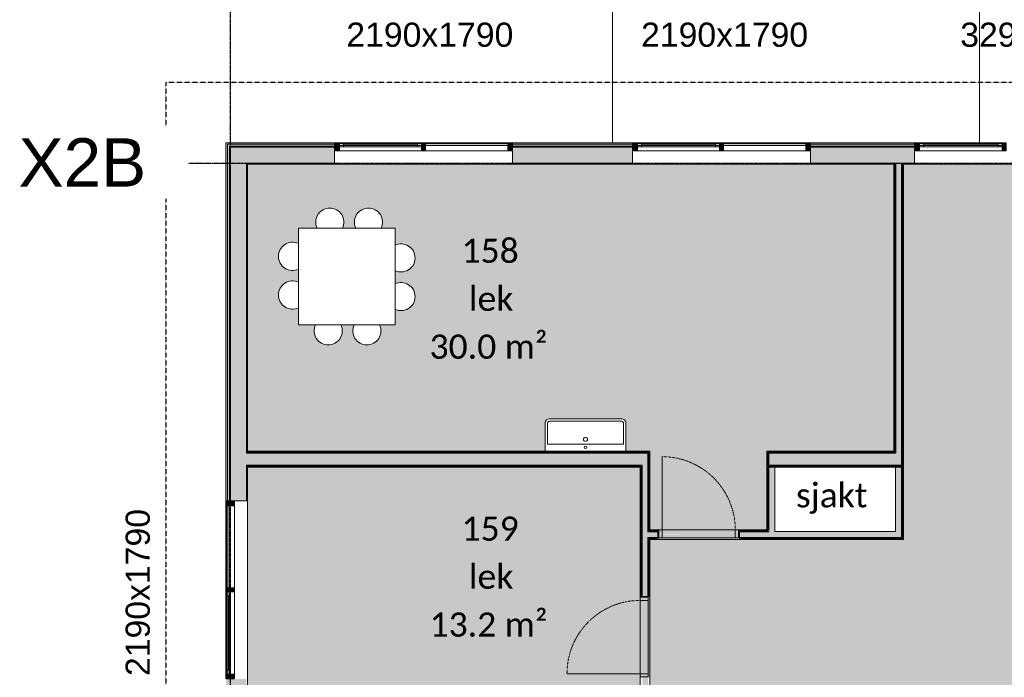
# Model space of a CAD drawing. Header units: millimetres. Extents: x -66110 to 16285, y -16697 to 38719.
# Tile 5 of 55: x -59965 to -47740, y 765 to 8931. Entities that reach past the tile are written whole.
import ezdxf

# ---------------------------------------------------------------- set-up
doc = ezdxf.new("R2010")
doc.units = ezdxf.units.MM
for name, pattern in [('Dash 1mm', [2, 1, -1]), ('Grid Line', [5, 2, -1, 1, -1]), ('Overhead', [3.96875, 2.38125, -1.5875])]:
    doc.linetypes.add(name, pattern=pattern)
for name, color, linetype, lineweight in [('Curtain Panels', 7, 'Continuous', 9), ('Curtain Wall Mullions', 7, 'Continuous', 18), ('Doors', 7, 'Dash 1mm', 9), ('IfcAnnotation', 7, 'Continuous', 9), ('IfcCurtainWall', 7, 'Continuous', 9), ('IfcDoor', 7, 'Continuous', 9), ('IfcGrid', 7, 'Continuous', 9), ('IfcSlab', 7, 'Continuous', 9), ('IfcWall', 7, 'Continuous', 9), ('IfcWindow', 7, 'Continuous', 9), ('Not Exported', 7, 'Continuous', 9), ('Windows', 7, 'Continuous', 9)]:
    doc.layers.add(name, color=color, linetype=linetype, lineweight=lineweight)
doc.layers.add('IfcFlowTerminal', color=9, linetype='Continuous', lineweight=9, true_color=0x808080)
doc.layers.add('IfcFurniture', color=9, linetype='Continuous', lineweight=9, true_color=0x808080)
doc.styles.add('Arial_1', font='arial.ttf', dxfattribs={"height": 600})
doc.styles.add('Calibri', font='calibri.ttf', dxfattribs={"height": 300})
doc.styles.add('Swis721 Lt BT', font='swissl.ttf', dxfattribs={"height": 300})
pattern_1 = [(0, (0, 0), (812.8, 203.2), [67.056, -542.544, 67.056, -542.544, -3251.2]), (0, (0, 0), (812.8, 203.2), [-1219.2, 67.056, -1152.144, 67.056, -542.544, -1422.4]), (0, (0, 0), (812.8, 203.2), [-3048, 67.056, -339.344, 67.056, -948.944]), (120, (304.8, 101.6), (-582.37636, 602.30545), [67.056, -542.544, 67.056, -542.544, -3251.2]), (120, (304.8, 101.6), (-582.37636, 602.30545), [-1219.2, 67.056, -1152.144, 67.056, -542.544, -1422.4]), (120, (304.8, 101.6), (-582.37636, 602.30545), [-3048, 67.056, -339.344, 67.056, -948.944]), (240, (406.4, 508), (-230.42364, -805.50545), [67.056, -542.544, 67.056, -542.544, -3251.2]), (240, (406.4, 508), (-230.42364, -805.50545), [-1219.2, 67.056, -1152.144, 67.056, -542.544, -1422.4]), (240, (406.4, 508), (-230.42364, -805.50545), [-3048, 67.056, -339.344, 67.056, -948.944])]

# ---------------------------------------------------------------- blocks, each defined once
blk = doc.blocks.new('ARK_2119_70_0_rvt-1-plan 01 ny 200')
at = {"layer": 'IfcSlab'}
for p, q in [((-48046, 10210), (-48046, 7404)), ((-48046, 9874), (-48046, 7404)), ((-52604, 7404), (-52604, 9078))]:
    blk.add_line(p, q, dxfattribs=at)
blk = doc.blocks.new('Dør Enkel_Glassfelt - D10x21__Glassfelt-1960048-plan 01 ny 200')
at = {"layer": 'Doors', "linetype": 'Continuous'}
for p, q in [((-455, 40), (-495, 40)), ((-495, 40), (-495, -60)), ((-455, -60), (-455, 40)), ((455, -60), (455, 40)), ((495, 40), (455, 40)), ((495, -60), (495, 40)), ((-495, -60), (-455, -60)), ((455, -60), (495, -60))]:
    blk.add_line(p, q, dxfattribs=at)
at = {"layer": 'Doors', "color": 150, "linetype": 'Continuous', "true_color": 0x0080ff}
blk.add_line((455, -60), (455, -970), dxfattribs=at)
at = {"layer": 'Doors'}
blk.add_arc((455, -60), 910, 180, 270, dxfattribs=at)
at = {"layer": 'IfcDoor'}
for p, q in [((-455, 40), (455, 40)), ((-455, -60), (455, -60))]:
    blk.add_line(p, q, dxfattribs=at)
blk = doc.blocks.new('_furniture_boks instance - _furniture_boks instance-1821464-plan 01 ny 200')
at = {"layer": 'IfcFurniture'}
for p, q in [((600, 600), (-600, 600)), ((-600, 600), (-600, -600)), ((600, -600), (600, 600)), ((-600, -600), (600, -600))]:
    blk.add_line(p, q, dxfattribs=at)
blk = doc.blocks.new('stol126 - stol-1978298-plan 01 ny 200')
at = {"layer": 'IfcFurniture'}
for start, end in [(0, 115.2371), (244.7629, 0)]:
    blk.add_arc((6599, 56178), 175, start, end, dxfattribs=at)
blk = doc.blocks.new('stol127 - stol-1978307-plan 01 ny 200')
at = {"layer": 'IfcFurniture'}
for start, end in [(0, 115.2371), (244.7629, 0)]:
    blk.add_arc((6599, 56098), 175, start, end, dxfattribs=at)
blk = doc.blocks.new('stol128 - stol-1978316-plan 01 ny 200')
at = {"layer": 'IfcFurniture'}
for start, end in [(90, 205.2371), (334.7629, 90)]:
    blk.add_arc((6055, 56761), 175, start, end, dxfattribs=at)
blk = doc.blocks.new('stol129 - stol-1978325-plan 01 ny 200')
at = {"layer": 'IfcFurniture'}
for start, end in [(90, 205.2371), (334.7629, 90)]:
    blk.add_arc((5975, 56761), 175, start, end, dxfattribs=at)
blk = doc.blocks.new('stol130 - stol-1978334-plan 01 ny 200')
at = {"layer": 'IfcFurniture'}
for start, end in [(154.7629, 270), (270, 25.2371)]:
    blk.add_arc((5430, 55049), 175, start, end, dxfattribs=at)
blk = doc.blocks.new('stol131 - stol-1978343-plan 01 ny 200')
at = {"layer": 'IfcFurniture'}
for start, end in [(154.7629, 270), (270, 25.2371)]:
    blk.add_arc((5510, 55049), 175, start, end, dxfattribs=at)
blk = doc.blocks.new('stol132 - stol-1978352-plan 01 ny 200')
at = {"layer": 'IfcFurniture'}
for start, end in [(64.7629, 180), (180, 295.2371)]:
    blk.add_arc((4886, 55592), 175, start, end, dxfattribs=at)
blk = doc.blocks.new('stol133 - stol-1978361-plan 01 ny 200')
at = {"layer": 'IfcFurniture'}
for start, end in [(64.7629, 180), (180, 295.2371)]:
    blk.add_arc((4886, 55672), 175, start, end, dxfattribs=at)
blk = doc.blocks.new('System Panel - Gf100-1986313-plan 01 ny 200')
at = {"layer": 'IfcCurtainWall', "true_color": 0x80ffff}
blk.add_hatch(color=131, dxfattribs=at).paths.add_polyline_path([(-515, 13), (515, 13), (515, 38), (-515, 38)])
at = {"layer": 'Curtain Panels'}
for p, q in [((515, 38), (-515, 38)), ((-515, 38), (-515, 13)), ((-515, 13), (515, 13)), ((515, 13), (515, 38))]:
    blk.add_line(p, q, dxfattribs=at)
blk = doc.blocks.new('Rectangular Mullion - 50x100 høyre-1986309-plan 01 ny 200')
at = {"layer": 'IfcCurtainWall'}
for p, q in [((-48795, 7404), (-47765, 7404)), ((-47765, 7304), (-48795, 7304))]:
    blk.add_line(p, q, dxfattribs=at)
blk = doc.blocks.new('Rectangular Mullion - 50x100-1874770-plan 01 ny 200')
at = {"layer": 'IfcCurtainWall', "true_color": 0xa62f11}
blk.add_hatch(color=24, dxfattribs=at).paths.add_polyline_path([(25, -50), (-25, -50), (-25, 50), (25, 50)])
at = {"layer": 'Curtain Wall Mullions'}
for p, q in [((-25, 50), (25, 50)), ((-25, -50), (-25, 50)), ((25, 50), (25, -50)), ((25, -50), (-25, -50))]:
    blk.add_line(p, q, dxfattribs=at)
blk = doc.blocks.new('Curtain Wall-Awning - Curtain Wall-Awning-2076308-plan 01 ny 200')
at = {"layer": 'IfcWindow'}
for p, q in [((515, 50), (-515, 50)), ((-515, 0), (515, 0))]:
    blk.add_line(p, q, dxfattribs=at)
at = {"layer": 'Windows'}
for p, q in [((-515, 50), (-515, 0)), ((-515, 50), (-465, 50)), ((-515, 0), (-515, 50)), ((-465, 0), (-515, 0)), ((-465, 50), (-465, 0)), ((-465, 25), (465, 25)), ((515, 50), (465, 50)), ((465, 50), (465, 0)), ((465, 0), (515, 0)), ((515, 0), (515, 50)), ((515, 0), (515, 50))]:
    blk.add_line(p, q, dxfattribs=at)
blk = doc.blocks.new('Rectangular Mullion - 50x100 høyre-1874780-plan 01 ny 200')
at = {"layer": 'IfcCurtainWall', "true_color": 0xa62f11}
h = blk.add_hatch(color=24, dxfattribs=at)
h.paths.add_polyline_path([(0, 50), (-1, 50), (0, -50)])
h.paths.add_polyline_path([(-60, 50), (-60, -50), (-10, -50), (-10, 50)])
at = {"layer": 'Curtain Wall Mullions'}
for p, q in [((-10, 50), (-60, 50)), ((-60, 50), (-60, -50)), ((-10, -50), (-10, 50)), ((0, 50), (-1, 50)), ((-1, 50), (-1, -50)), ((0, -50), (0, 50)), ((-60, -50), (-10, -50)), ((-1, -50), (0, -50))]:
    blk.add_line(p, q, dxfattribs=at)
blk = doc.blocks.new('Servant - renne 1000-2001925-plan 01 ny 200')
at = {"layer": 'IfcFlowTerminal'}
for p, q in [((-500, -20), (-500, -370)), ((-470, -370), (-470, -105)), ((-470, -105), (470, -105)), ((470, -105), (470, -370)), ((500, -370), (500, -20)), ((450, -390), (-450, -390)), ((-450, -420), (450, -420))]:
    blk.add_line(p, q, dxfattribs=at)
for centre, radius in [((0, -65), 15), ((0, -165), 25)]:
    blk.add_circle(centre, radius, dxfattribs=at)
for centre, radius, start, end in [((-450, -370), 50, 180, 270), ((-450, -370), 20, 180, 270), ((450, -370), 50, 270, 360), ((450, -370), 20, 270, 360)]:
    blk.add_arc(centre, radius, start, end, dxfattribs=at)
blk = doc.blocks.new('System Panel - Gf100-2025266-plan 01 ny 200')
at = {"layer": 'IfcCurtainWall', "true_color": 0x80ffff}
blk.add_hatch(color=131, dxfattribs=at).paths.add_polyline_path([(-510, 38), (-510, 13), (510, 13), (510, 38), (-336, 38)])
at = {"layer": 'Curtain Panels'}
for p, q in [((510, 38), (-510, 38)), ((-510, 38), (-510, 13)), ((-510, 13), (510, 13)), ((510, 13), (510, 38))]:
    blk.add_line(p, q, dxfattribs=at)
blk = doc.blocks.new('Rectangular Mullion - 50x100 høyre-2025262-plan 01 ny 200')
at = {"layer": 'IfcCurtainWall'}
for p, q in [((-57400, 805), (-57400, 1825)), ((-57300, 1825), (-57300, 805))]:
    blk.add_line(p, q, dxfattribs=at)
blk = doc.blocks.new('Rectangular Mullion - 50x100 venstre-1952699-plan 01 ny 200')
at = {"layer": 'IfcCurtainWall', "true_color": 0xa62f11}
blk.add_hatch(color=24, dxfattribs=at).paths.add_polyline_path([(-60, 50), (-10, 50), (-10, -50), (-60, -50)])
at = {"layer": 'Curtain Wall Mullions'}
for p, q in [((-60, -50), (-60, 50)), ((-60, 50), (-10, 50)), ((-10, 50), (-10, -50)), ((-1, 50), (0, 50)), ((-1, -50), (-1, 50)), ((0, 50), (0, -50)), ((-10, -50), (-60, -50)), ((0, -50), (-1, -50))]:
    blk.add_line(p, q, dxfattribs=at)
blk = doc.blocks.new('Rectangular Mullion - 50x100 høyre-2025264-plan 01 ny 200')
at = {"layer": 'IfcCurtainWall'}
for p, q in [((-57400, 2945), (-57400, 2954)), ((-57300, 2954), (-57300, 2945)), ((-57400, 1875), (-57400, 2895)), ((-57300, 2895), (-57300, 1875))]:
    blk.add_line(p, q, dxfattribs=at)
blk = doc.blocks.new('Curtain Wall-Awning - Curtain Wall-Awning-2075037-plan 01 ny 200')
at = {"layer": 'IfcWindow'}
for p, q in [((510, 50), (-510, 50)), ((-510, 0), (510, 0))]:
    blk.add_line(p, q, dxfattribs=at)
at = {"layer": 'Windows'}
for p, q in [((-510, 50), (-510, 0)), ((-510, 50), (-460, 50)), ((-510, 0), (-510, 50)), ((-460, 0), (-510, 0)), ((-460, 50), (-460, 0)), ((-460, 24.6), (460, 24.6)), ((510, 50), (460, 50)), ((460, 50), (460, 0)), ((460, 0), (510, 0)), ((510, 0), (510, 50)), ((510, 0), (510, 50))]:
    blk.add_line(p, q, dxfattribs=at)
blk = doc.blocks.new('Rectangular Mullion - 50x100 høyre-V82-plan 01 ny 200')
at = {"layer": 'IfcCurtainWall', "true_color": 0xa62f11}
blk.add_hatch(color=24, dxfattribs=at).paths.add_polyline_path([(-10, -50), (-10, 50), (-60, 50), (-60, -50)])
at = {"layer": 'Curtain Wall Mullions'}
for p, q in [((-10, 50), (-60, 50)), ((-60, 50), (-60, -50)), ((-10, -50), (-10, 50)), ((0, 50), (-1, 50)), ((-1, 50), (-1, -50)), ((0, -50), (0, 50)), ((-60, -50), (-10, -50)), ((-1, -50), (0, -50))]:
    blk.add_line(p, q, dxfattribs=at)
blk = doc.blocks.new('System Panel - Gf100-2025268-plan 01 ny 200')
at = {"layer": 'IfcCurtainWall', "true_color": 0x80ffff}
blk.add_hatch(color=131, dxfattribs=at).paths.add_polyline_path([(-510, 38), (-510, 13), (510, 13), (510, 38), (309, 38)])
at = {"layer": 'Curtain Panels'}
for p, q in [((510, 38), (-510, 38)), ((-510, 38), (-510, 13)), ((-510, 13), (510, 13)), ((510, 13), (510, 38))]:
    blk.add_line(p, q, dxfattribs=at)
blk = doc.blocks.new('Rectangular Mullion - 50x100 venstre-V87-plan 01 ny 200')
at = {"layer": 'IfcCurtainWall', "true_color": 0xa62f11}
h = blk.add_hatch(color=24, dxfattribs=at)
h.paths.add_polyline_path([(-1, 50), (0, 50), (-1, -50)])
h.paths.add_polyline_path([(-60, 50), (-10, 50), (-10, -50), (-60, -50)])
at = {"layer": 'Curtain Wall Mullions'}
for p, q in [((-60, -50), (-60, 50)), ((-60, 50), (-10, 50)), ((-10, 50), (-10, -50)), ((-1, 50), (0, 50)), ((-1, -50), (-1, 50)), ((0, 50), (0, -50)), ((-10, -50), (-60, -50)), ((0, -50), (-1, -50))]:
    blk.add_line(p, q, dxfattribs=at)

msp = doc.modelspace()

# ---------------------------------------------------------------- hatches: boundary and pattern name
at = {"layer": 'IfcWall', "lineweight": 5, "true_color": 0xa62f11}
h = msp.add_hatch(color=24, dxfattribs=at)
h.paths.add_polyline_path([(-57385, -6554), (-57385, -5055), (-57404, -5055), (-57404, -6554)])
h.paths.add_polyline_path([(-57404, -745), (-57385, -745), (-57385, 745), (-57404, 745), (-57404, -737)])
h.paths.add_polyline_path([(-57385, 2955), (-57385, 7404), (-57404, 7404), (-57404, 2955)])
at = {"layer": 'IfcWall', "true_color": 0xa62f11}
h = msp.add_hatch(color=24, dxfattribs=at)
h.paths.add_polyline_path([(-43000, 7150), (-43000, 7404), (-44245, 7404), (-44245, 7385), (-43019, 7385), (-43019, 7150)])
h.paths.add_polyline_path([(-56055, 7385), (-56055, 7404), (-57385, 7404), (-57385, 7385), (-57098, 7385)])
h.paths.add_polyline_path([(-50145, 7385), (-48855, 7385), (-48855, 7404), (-50145, 7404)])
h.paths.add_polyline_path([(-45255, 7385), (-45255, 7404), (-45545, 7404), (-45545, 7385), (-45511, 7385)])
h.paths.add_polyline_path([(-52355, 7385), (-52355, 7404), (-53845, 7404), (-53845, 7385), (-53236, 7385)])
at = {"layer": 'IfcWall', "lineweight": 5, "true_color": 0xf0f0f0}
h = msp.add_hatch(color=7, dxfattribs=at)
h.paths.add_polyline_path([(-57385, -6535), (-57362, -6535), (-57362, -5055), (-57385, -5055), (-57385, -6512)])
h.paths.add_polyline_path([(-57385, -745), (-57362, -745), (-57362, 745), (-57385, 745), (-57385, -737)])
h.paths.add_polyline_path([(-57362, 2955), (-57362, 7385), (-57385, 7385), (-57385, 2955)])
h = msp.add_hatch(color=7, dxfattribs=at)
h.paths.add_polyline_path([(-57098, 7362), (-56055, 7362), (-56055, 7385), (-57362, 7385), (-57362, 7362), (-57138, 7362)])
h.paths.add_polyline_path([(-50145, 7362), (-48855, 7362), (-48855, 7385), (-50145, 7385)])
h.paths.add_polyline_path([(-53845, 7362), (-52355, 7362), (-52355, 7385), (-53845, 7385)])
h.paths.add_polyline_path([(-45255, 7362), (-45255, 7385), (-45545, 7385), (-45545, 7362), (-45511, 7362)])
h.paths.add_polyline_path([(-44245, 7362), (-43019, 7362), (-43019, 7385), (-44245, 7385)])
at = {"layer": 'IfcWall', "lineweight": 5, "true_color": 0x787878}
h = msp.add_hatch(color=8, dxfattribs=at)
h.paths.add_polyline_path([(-57350, -6512), (-57350, -5055), (-57362, -5055), (-57362, -6512)])
h.paths.add_polyline_path([(-57350, -745), (-57350, 745), (-57362, 745), (-57362, -745)])
h.paths.add_polyline_path([(-57350, 2955), (-57350, 7362), (-57362, 7362), (-57362, 2955)])
h = msp.add_hatch(color=8, dxfattribs=at)
h.paths.add_polyline_path([(-57150, 7350), (-56055, 7350), (-56055, 7362), (-57350, 7362), (-57350, 7350)])
h.paths.add_polyline_path([(-53236, 7350), (-52355, 7350), (-52355, 7362), (-53845, 7362), (-53845, 7350)])
h.paths.add_polyline_path([(-50145, 7350), (-48855, 7350), (-48855, 7362), (-50145, 7362)])
h.paths.add_polyline_path([(-45511, 7350), (-45255, 7350), (-45255, 7362), (-45545, 7362), (-45545, 7350)])
h.paths.add_polyline_path([(-44224, 7350), (-43019, 7350), (-43019, 7362), (-44245, 7362), (-44245, 7350)])
at = {"layer": 'IfcWall', "lineweight": 5, "true_color": 0xffffcd}
h = msp.add_hatch(color=7, dxfattribs=at)
h.paths.add_polyline_path([(-57150, -6500), (-57150, -5055), (-57350, -5055), (-57350, -6500)])
h.paths.add_polyline_path([(-57150, -745), (-57150, 745), (-57350, 745), (-57350, -745)])
h.paths.add_polyline_path([(-57150, 2955), (-57150, 7350), (-57350, 7350), (-57350, 2955)])
h = msp.add_hatch(color=7, dxfattribs=at)
h.paths.add_polyline_path([(-56055, 7150), (-56055, 7350), (-57150, 7350), (-57150, 7150), (-57098, 7150)])
h.paths.add_polyline_path([(-52355, 7150), (-52355, 7350), (-53845, 7350), (-53845, 7150), (-53236, 7150)])
h.paths.add_polyline_path([(-50145, 7150), (-48855, 7150), (-48855, 7350), (-50145, 7350)])
h.paths.add_polyline_path([(-44224, 7150), (-43019, 7150), (-43019, 7350), (-44245, 7350), (-44245, 7150)])
h.paths.add_polyline_path([(-45255, 7150), (-45255, 7350), (-45545, 7350), (-45545, 7150), (-45511, 7150)])
at = {"layer": 'IfcWall', "true_color": 0x787878}
h = msp.add_hatch(dxfattribs=at)
h.set_pattern_fill('FP_1', color=8, style=0, pattern_type=2)
h.set_pattern_definition(pattern_1)
h.paths.add_polyline_path([(-57138, -6300), (-57138, -5055), (-57150, -5055), (-57150, -6300)])
h.paths.add_polyline_path([(-57150, -745), (-57138, -745), (-57138, 540), (-57150, 540), (-57150, -737)])
h.paths.add_polyline_path([(-57150, 660), (-57138, 660), (-57138, 745), (-57150, 745)])
h.paths.add_polyline_path([(-57150, 2955), (-57138, 2955), (-57138, 3375), (-57150, 3375)])
h.paths.add_polyline_path([(-57150, 3575), (-57138, 3575), (-57138, 7150), (-57150, 7150), (-57150, 4410)])
h = msp.add_hatch(dxfattribs=at)
h.set_pattern_fill('FP_1', color=8, style=0, pattern_type=2)
h.set_pattern_definition(pattern_1)
h.paths.add_polyline_path([(-52355, 7137), (-52355, 7150), (-53845, 7150), (-53845, 7137), (-53236, 7137)])
h.paths.add_polyline_path([(-49110, 7137), (-49110, 7150), (-50145, 7150), (-50145, 7137), (-49374, 7137)])
h.paths.add_polyline_path([(-48990, 7137), (-48855, 7137), (-48855, 7150), (-48990, 7150)])
h.paths.add_polyline_path([(-45545, 7137), (-45255, 7137), (-45255, 7150), (-45545, 7150)])
h.paths.add_polyline_path([(-43000, 7137), (-43000, 7150), (-44245, 7150), (-44245, 7137), (-43019, 7137)])
h.paths.add_polyline_path([(-56055, 7137), (-56055, 7150), (-57138, 7150), (-57138, 7137), (-57098, 7137)])
h = msp.add_hatch(dxfattribs=at)
h.set_pattern_fill('FP_1', color=8, style=0, pattern_type=2)
h.set_pattern_definition(pattern_1)
h.paths.add_polyline_path([(-49110, 3575), (-49098, 3575), (-49098, 7150), (-49110, 7150), (-49110, 4410)])
h = msp.add_hatch(dxfattribs=at)
h.set_pattern_fill('FP_1', color=8, style=0, pattern_type=2)
h.set_pattern_definition(pattern_1)
h.paths.add_polyline_path([(-49085, 3562), (-49085, 7150), (-49098, 7150), (-49098, 3562)])
at = {"layer": 'IfcWall', "lineweight": 5, "true_color": 0xffffcd}
for points in [[(-49015, 3550), (-49015, 7150), (-49085, 7150), (-49085, 3550)], [(-57150, 3400), (-52235, 3400), (-52235, 3550), (-57150, 3550)], [(-49015, 3400), (-49015, 3550), (-50665, 3550), (-50665, 3400), (-49085, 3400)]]:
    msp.add_hatch(color=7, dxfattribs=at).paths.add_polyline_path(points)
at = {"layer": 'IfcWall', "true_color": 0x787878}
h = msp.add_hatch(dxfattribs=at)
h.set_pattern_fill('FP_1', color=8, style=0, pattern_type=2)
h.set_pattern_definition(pattern_1)
h.paths.add_polyline_path([(-49003, 3400), (-49003, 7150), (-49015, 7150), (-49015, 3400)])
h = msp.add_hatch(dxfattribs=at)
h.set_pattern_fill('FP_1', color=8, style=0, pattern_type=2)
h.set_pattern_definition(pattern_1)
h.paths.add_polyline_path([(-48990, 3387), (-48990, 7150), (-49003, 7150), (-49003, 3387)])
h = msp.add_hatch(dxfattribs=at)
h.set_pattern_fill('FP_1', color=8, style=0, pattern_type=2)
h.set_pattern_definition(pattern_1)
h.paths.add_polyline_path([(-52153, 3562), (-52153, 3575), (-57150, 3575), (-57150, 3562), (-52165, 3562)])
h = msp.add_hatch(dxfattribs=at)
h.set_pattern_fill('FP_1', color=8, style=0, pattern_type=2)
h.set_pattern_definition(pattern_1)
h.paths.add_polyline_path([(-53236, 3550), (-52165, 3552), (-52165, 3562), (-57150, 3562), (-57150, 3550), (-55811, 3550)])
at = {"layer": 'IfcWall', "lineweight": 5, "true_color": 0xffffcd}
h = msp.add_hatch(color=7, dxfattribs=at)
h.paths.add_polyline_path([(-52235, -6300), (-52165, -6300), (-52165, -2020), (-52235, -2020), (-52235, -6288)])
h.paths.add_polyline_path([(-52165, -1010), (-52165, -790), (-52235, -790), (-52235, -1010)])
h.paths.add_polyline_path([(-52165, 220), (-52165, 760), (-52235, 760), (-52235, 220)])
h.paths.add_polyline_path([(-52235, 1770), (-52165, 1770), (-52165, 3550), (-52235, 3550), (-52235, 2500)])
at = {"layer": 'IfcWall', "true_color": 0x787878}
h = msp.add_hatch(dxfattribs=at)
h.set_pattern_fill('FP_1', color=8, style=0, pattern_type=2)
h.set_pattern_definition(pattern_1)
h.paths.add_polyline_path([(-52153, -6300), (-52153, -4875), (-52165, -4875), (-52165, -6300)])
h.paths.add_polyline_path([(-52165, -4800), (-52153, -4800), (-52153, -2020), (-52165, -2020), (-52165, -4788)])
h.paths.add_polyline_path([(-52153, -1010), (-52153, -935), (-52165, -935), (-52165, -1010)])
h.paths.add_polyline_path([(-52153, -865), (-52153, -790), (-52165, -790), (-52165, -865)])
h.paths.add_polyline_path([(-52165, 220), (-52153, 220), (-52153, 760), (-52165, 760)])
h.paths.add_polyline_path([(-52165, 1770), (-52153, 1770), (-52153, 2500), (-52165, 2500), (-52165, 2475)])
h.paths.add_polyline_path([(-52153, 2570), (-52153, 3562), (-52165, 3562), (-52165, 2570)])
h = msp.add_hatch(dxfattribs=at)
h.set_pattern_fill('FP_1', color=8, style=0, pattern_type=2)
h.set_pattern_definition(pattern_1)
h.paths.add_polyline_path([(-52140, -6300), (-52140, -4875), (-52153, -4875), (-52153, -6300)])
h.paths.add_polyline_path([(-52153, -4800), (-52140, -4800), (-52140, -2020), (-52153, -2020), (-52153, -4788)])
h.paths.add_polyline_path([(-52140, -1010), (-52140, -948), (-52153, -948), (-52153, -1010)])
h.paths.add_polyline_path([(-52153, -853), (-52140, -853), (-52140, -790), (-52153, -790), (-52153, -840)])
h.paths.add_polyline_path([(-52153, 220), (-52140, 220), (-52140, 760), (-52153, 760)])
h.paths.add_polyline_path([(-52153, 1770), (-52140, 1770), (-52140, 2488), (-52153, 2488), (-52153, 2475)])
h.paths.add_polyline_path([(-52140, 2582), (-52140, 3575), (-52153, 3575), (-52153, 2582)])
h = msp.add_hatch(dxfattribs=at)
h.set_pattern_fill('FP_1', color=8, style=0, pattern_type=2)
h.set_pattern_definition(pattern_1)
h.paths.add_polyline_path([(-50661, 3562), (-49098, 3562), (-49098, 3575), (-50690, 3575), (-50690, 3562), (-50678, 3562)])
h = msp.add_hatch(dxfattribs=at)
h.set_pattern_fill('FP_1', color=8, style=0, pattern_type=2)
h.set_pattern_definition(pattern_1)
h.paths.add_polyline_path([(-48990, 3375), (-48990, 3387), (-50678, 3387), (-50678, 3562), (-50690, 3562), (-50690, 3375), (-49003, 3375)])
h = msp.add_hatch(dxfattribs=at)
h.set_pattern_fill('FP_1', color=8, style=0, pattern_type=2)
h.set_pattern_definition(pattern_1)
h.paths.add_polyline_path([(-49374, 3550), (-49085, 3552), (-49085, 3562), (-50678, 3562), (-50678, 3550), (-50661, 3550)])
h = msp.add_hatch(dxfattribs=at)
h.set_pattern_fill('FP_1', color=8, style=0, pattern_type=2)
h.set_pattern_definition(pattern_1)
h.paths.add_polyline_path([(-50661, 3387), (-49003, 3387), (-49003, 3400), (-50665, 3400), (-50665, 3550), (-50678, 3550), (-50678, 3387), (-50665, 3387)])
h = msp.add_hatch(dxfattribs=at)
h.set_pattern_fill('FP_1', color=8, style=0, pattern_type=2)
h.set_pattern_definition(pattern_1)
h.paths.add_polyline_path([(-57150, 3387), (-52248, 3387), (-52248, 3400), (-57150, 3400)])
h = msp.add_hatch(dxfattribs=at)
h.set_pattern_fill('FP_1', color=8, style=0, pattern_type=2)
h.set_pattern_definition(pattern_1)
h.paths.add_polyline_path([(-52260, 3375), (-52260, 3387), (-57150, 3387), (-57150, 3375), (-53236, 3375)])
h = msp.add_hatch(dxfattribs=at)
h.set_pattern_fill('FP_1', color=8, style=0, pattern_type=2)
h.set_pattern_definition(pattern_1)
h.paths.add_polyline_path([(-52248, -6300), (-52248, -2020), (-52260, -2020), (-52260, -6300)])
h.paths.add_polyline_path([(-52260, -1010), (-52248, -1010), (-52248, -790), (-52260, -790)])
h.paths.add_polyline_path([(-52260, 220), (-52248, 220), (-52248, 552), (-52260, 552), (-52260, 540)])
h.paths.add_polyline_path([(-52248, 647), (-52248, 760), (-52260, 760), (-52260, 647)])
h.paths.add_polyline_path([(-52260, 1770), (-52248, 1770), (-52248, 3387), (-52260, 3387), (-52260, 2694)])
h = msp.add_hatch(dxfattribs=at)
h.set_pattern_fill('FP_1', color=8, style=0, pattern_type=2)
h.set_pattern_definition(pattern_1)
h.paths.add_polyline_path([(-52248, -6300), (-52235, -6300), (-52235, -2020), (-52248, -2020), (-52248, -6288)])
h.paths.add_polyline_path([(-52248, -1010), (-52235, -1010), (-52235, -790), (-52248, -790), (-52248, -935)])
h.paths.add_polyline_path([(-52248, 220), (-52235, 220), (-52235, 565), (-52248, 565), (-52248, 540)])
h.paths.add_polyline_path([(-52235, 635), (-52235, 760), (-52248, 760), (-52248, 635)])
h.paths.add_polyline_path([(-52235, 1770), (-52235, 3400), (-52248, 3400), (-52248, 1770)])
h = msp.add_hatch(dxfattribs=at)
h.set_pattern_fill('FP_1', color=8, style=0, pattern_type=2)
h.set_pattern_definition(pattern_1)
h.paths.add_polyline_path([(-50690, 2595), (-50678, 2595), (-50678, 3375), (-50690, 3375), (-50690, 2694)])
h = msp.add_hatch(dxfattribs=at)
h.set_pattern_fill('FP_1', color=8, style=0, pattern_type=2)
h.set_pattern_definition(pattern_1)
h.paths.add_polyline_path([(-50678, 2570), (-50665, 2570), (-50665, 3375), (-50678, 3375), (-50678, 2575)])
at = {"layer": 'IfcWall', "true_color": 0xffffcd}
for points in [[(-50665, 2575), (-50590, 2575), (-50590, 3375), (-50665, 3375), (-50665, 2694)], [(-49015, 2500), (-49015, 3375), (-49090, 3375), (-49090, 2500)], [(-50661, 2500), (-49090, 2500), (-49090, 2575), (-50665, 2575), (-50665, 2500)]]:
    msp.add_hatch(color=7, dxfattribs=at).paths.add_polyline_path(points)
at = {"layer": 'IfcWall', "true_color": 0x787878}
h = msp.add_hatch(dxfattribs=at)
h.set_pattern_fill('FP_1', color=8, style=0, pattern_type=2)
h.set_pattern_definition(pattern_1)
h.paths.add_polyline_path([(-49015, 2488), (-49003, 2488), (-49003, 3375), (-49015, 3375), (-49015, 2500)])
h = msp.add_hatch(dxfattribs=at)
h.set_pattern_fill('FP_1', color=8, style=0, pattern_type=2)
h.set_pattern_definition(pattern_1)
h.paths.add_polyline_path([(-48990, 2475), (-48990, 3375), (-49003, 3375), (-49003, 2475)])
at = {"layer": 'IfcWall', "lineweight": 5, "true_color": 0xffffcd}
h = msp.add_hatch(color=7, dxfattribs=at)
h.paths.add_polyline_path([(-52040, 2500), (-52040, 2570), (-52165, 2570), (-52165, 2500), (-52140, 2500)])
h.paths.add_polyline_path([(-50665, 2500), (-50665, 2570), (-51030, 2570), (-51030, 2500), (-50678, 2500)])
at = {"layer": 'IfcWall', "true_color": 0x787878}
h = msp.add_hatch(dxfattribs=at)
h.set_pattern_fill('FP_1', color=8, style=0, pattern_type=2)
h.set_pattern_definition(pattern_1)
h.paths.add_polyline_path([(-51030, 2570), (-50678, 2570), (-50678, 2582), (-51030, 2582), (-51030, 2575)])
h.paths.add_polyline_path([(-52153, 2570), (-52040, 2570), (-52040, 2582), (-52153, 2582)])
h = msp.add_hatch(dxfattribs=at)
h.set_pattern_fill('FP_1', color=8, style=0, pattern_type=2)
h.set_pattern_definition(pattern_1)
h.paths.add_polyline_path([(-52040, 2582), (-52040, 2595), (-52140, 2595), (-52140, 2582)])
h.paths.add_polyline_path([(-50690, 2582), (-50678, 2582), (-50678, 2595), (-51030, 2595), (-51030, 2582)])
h = msp.add_hatch(dxfattribs=at)
h.set_pattern_fill('FP_1', color=8, style=0, pattern_type=2)
h.set_pattern_definition(pattern_1)
h.paths.add_polyline_path([(-50690, 2488), (-50678, 2488), (-50678, 2500), (-51030, 2500), (-51030, 2488)])
h.paths.add_polyline_path([(-52040, 2488), (-52040, 2500), (-52153, 2500), (-52153, 2488), (-52140, 2488)])
h = msp.add_hatch(dxfattribs=at)
h.set_pattern_fill('FP_1', color=8, style=0, pattern_type=2)
h.set_pattern_definition(pattern_1)
h.paths.add_polyline_path([(-52040, 2475), (-52040, 2488), (-52140, 2488), (-52140, 2475)])
h.paths.add_polyline_path([(-51030, 2475), (-50678, 2475), (-50678, 2488), (-51030, 2488)])
h = msp.add_hatch(dxfattribs=at)
h.set_pattern_fill('FP_1', color=8, style=0, pattern_type=2)
h.set_pattern_definition(pattern_1)
h.paths.add_polyline_path([(-50678, 2488), (-49015, 2488), (-49015, 2500), (-50678, 2500)])
h = msp.add_hatch(dxfattribs=at)
h.set_pattern_fill('FP_1', color=8, style=0, pattern_type=2)
h.set_pattern_definition(pattern_1)
h.paths.add_polyline_path([(-50661, 2475), (-49003, 2475), (-49003, 2488), (-50678, 2488), (-50678, 2475), (-50665, 2475)])
at = {"layer": 'Not Exported', "true_color": 0xedfae6}
for points in [[(-46930, -900), (-46930, -840), (-45510, -840), (-45510, -240), (-43110, -240), (-43110, 154), (-43050, 154), (-43050, 1164), (-43110, 1164), (-43110, 1384), (-43050, 1384), (-43050, 2394), (-43110, 2394), (-43110, 2937), (-43710, 2937), (-43710, 7137), (-44245, 7137), (-44245, 7271), (-45255, 7271), (-45255, 7137), (-48990, 7137), (-48990, 2475), (-51030, 2475), (-51030, 2535), (-52040, 2534), (-52040, 2475), (-52140, 2475), (-52140, 1770), (-52200, 1770), (-52200, 760), (-52140, 760), (-52140, 220), (-52200, 220), (-52200, -790), (-52140, -790), (-52140, -840), (-50755, -840), (-50755, -900), (-49745, -900), (-49745, -840), (-47940, -840), (-47940, -900)], [(-52260, 660), (-52260, 760), (-52200, 760), (-52200, 1770), (-52260, 1770), (-52260, 3375), (-57138, 3375), (-57138, 660), (-53236, 660)]]:
    msp.add_hatch(color=7, dxfattribs=at).paths.add_polyline_path(points)
h = msp.add_hatch(color=7, dxfattribs=at)
h.paths.add_polyline_path([(-51030, 2535), (-51030, 2595), (-50690, 2595), (-50690, 3575), (-49110, 3575), (-49110, 7137), (-57138, 7137), (-57138, 3575), (-53440, 3575), (-53438, 3938), (-53433, 3950), (-53425, 3960), (-53407, 3971), (-53395, 3974), (-53390, 3975), (-52476, 3973), (-52465, 3968), (-52455, 3960), (-52445, 3945), (-52441, 3930), (-52440, 3925), (-52440, 3575), (-52140, 3575), (-52140, 2595), (-52040, 2595), (-52040, 2535), (-51948, 2535)])
h.paths.add_polyline_path([(-55656, 4893), (-55701, 4899), (-55743, 4917), (-55780, 4945), (-55811, 4989), (-55825, 5023), (-55831, 5068), (-55825, 5114), (-55813, 5143), (-55979, 5143), (-55967, 5114), (-55961, 5068), (-55967, 5023), (-55984, 4981), (-56012, 4945), (-56048, 4917), (-56090, 4899), (-56136, 4893), (-56181, 4899), (-56223, 4917), (-56260, 4945), (-56287, 4981), (-56305, 5023), (-56311, 5068), (-56305, 5114), (-56293, 5143), (-56505, 5143), (-56505, 5355), (-56534, 5343), (-56579, 5337), (-56624, 5343), (-56667, 5360), (-56703, 5388), (-56731, 5424), (-56748, 5467), (-56754, 5512), (-56748, 5557), (-56731, 5599), (-56703, 5636), (-56667, 5663), (-56624, 5681), (-56579, 5687), (-56534, 5681), (-56505, 5669), (-56505, 5835), (-56534, 5823), (-56579, 5817), (-56624, 5823), (-56667, 5840), (-56703, 5868), (-56731, 5904), (-56748, 5947), (-56754, 5992), (-56748, 6037), (-56731, 6079), (-56703, 6116), (-56667, 6143), (-56624, 6161), (-56579, 6167), (-56534, 6161), (-56505, 6149), (-56505, 6343), (-56271, 6343), (-56283, 6371), (-56289, 6417), (-56283, 6462), (-56266, 6504), (-56238, 6540), (-56202, 6568), (-56160, 6586), (-56114, 6592), (-56069, 6586), (-56027, 6568), (-55991, 6540), (-55963, 6504), (-55945, 6462), (-55939, 6417), (-55945, 6371), (-55957, 6343), (-55791, 6343), (-55803, 6371), (-55809, 6417), (-55803, 6462), (-55786, 6504), (-55758, 6540), (-55722, 6568), (-55680, 6586), (-55634, 6592), (-55589, 6586), (-55547, 6568), (-55511, 6540), (-55483, 6504), (-55465, 6462), (-55459, 6417), (-55465, 6371), (-55477, 6343), (-55305, 6343), (-55305, 6130), (-55276, 6142), (-55231, 6148), (-55186, 6142), (-55143, 6125), (-55107, 6097), (-55079, 6061), (-55062, 6018), (-55056, 5973), (-55062, 5928), (-55079, 5886), (-55107, 5849), (-55143, 5822), (-55186, 5804), (-55231, 5798), (-55276, 5804), (-55305, 5816), (-55305, 5650), (-55276, 5662), (-55231, 5668), (-55186, 5662), (-55143, 5645), (-55107, 5617), (-55079, 5581), (-55062, 5538), (-55056, 5493), (-55062, 5448), (-55079, 5406), (-55107, 5369), (-55143, 5342), (-55186, 5324), (-55231, 5318), (-55276, 5324), (-55305, 5336), (-55305, 5143), (-55499, 5143), (-55487, 5114), (-55481, 5068), (-55487, 5023), (-55504, 4981), (-55532, 4945), (-55568, 4917), (-55610, 4899)])

# ---------------------------------------------------------------- linework, layer by layer
at = {"layer": 'IfcAnnotation', "linetype": 'Overhead', "lineweight": 25}
for p, q in [((-29800, 8150), (-58150, 8150)), ((-58150, 8150), (-58150, -7282))]:
    msp.add_line(p, q, dxfattribs=at)
at = {"layer": 'IfcGrid', "color": 9, "linetype": 'Grid Line', "lineweight": 25, "true_color": 0xc0c0c0}
for p, q in [((-57350, -6068), (-57350, 34992)), ((-57874, 7150), (-57870, 7150)), ((-57870, 7150), (4530, 7150))]:
    msp.add_line(p, q, dxfattribs=at)
at = {"layer": 'IfcWall', "lineweight": 18}
for p, q in [((-56055, 7404), (-57404, 7404)), ((-57404, 7404), (-57404, 2955)), ((-56055, 7137), (-56055, 7404)), ((-52355, 7404), (-53845, 7404)), ((-53845, 7404), (-53845, 7137)), ((-52355, 7137), (-52355, 7404)), ((-48855, 7404), (-50145, 7404)), ((-50145, 7404), (-50145, 7137)), ((-48855, 7137), (-48855, 7404)), ((-57138, 7137), (-56055, 7137)), ((-57138, 3575), (-57138, 7137)), ((-53845, 7137), (-52355, 7137)), ((-50145, 7137), (-49110, 7137)), ((-49110, 7137), (-49110, 3575)), ((-48990, 7137), (-48855, 7137)), ((-48990, 2475), (-48990, 7137)), ((-52140, 3575), (-57138, 3575)), ((-52140, 2595), (-52140, 3575)), ((-49110, 3575), (-50690, 3575)), ((-50690, 3575), (-50690, 2595)), ((-57138, 2955), (-57138, 3375)), ((-57138, 3375), (-52260, 3375)), ((-52260, 3375), (-52260, 1770)), ((-50590, 3375), (-50690, 3375)), ((-48990, 3375), (-50590, 3375)), ((-50590, 2575), (-50590, 3375)), ((-49090, 3375), (-49090, 2575)), ((-57404, 2955), (-57138, 2955)), ((-52040, 2595), (-52140, 2595)), ((-52040, 2475), (-52040, 2595)), ((-50690, 2595), (-51030, 2595)), ((-51030, 2595), (-51030, 2475)), ((-49090, 2575), (-50590, 2575)), ((-52140, 1770), (-52140, 2475)), ((-52140, 2475), (-52040, 2475)), ((-51030, 2475), (-48990, 2475)), ((-52260, 1770), (-52140, 1770))]:
    msp.add_line(p, q, dxfattribs=at)
at = {"layer": 'IfcWall'}
for p, q in [((-57385, 7385), (-56055, 7385)), ((-57385, 7385), (-57385, 2955)), ((-57362, 7362), (-56055, 7362)), ((-57362, 7362), (-57362, 2955)), ((-57350, 7350), (-56055, 7350)), ((-57350, 7350), (-57350, 2955)), ((-56054, 7404), (-56045, 7404)), ((-53845, 7385), (-52355, 7385)), ((-53845, 7362), (-52355, 7362)), ((-53845, 7350), (-52355, 7350)), ((-52354, 7404), (-52345, 7404)), ((-50145, 7385), (-48855, 7385)), ((-50145, 7362), (-48855, 7362)), ((-50145, 7350), (-48855, 7350)), ((-48854, 7404), (-48845, 7404)), ((-57150, 7150), (-56055, 7150)), ((-57150, 3550), (-57150, 7150)), ((-53845, 7137), (-56055, 7137)), ((-53845, 7150), (-52355, 7150)), ((-50145, 7137), (-52355, 7137)), ((-50145, 7150), (-49085, 7150)), ((-49110, 7137), (-49110, 7150)), ((-49098, 7150), (-49098, 3562)), ((-49085, 7150), (-49085, 3550)), ((-49015, 7150), (-48855, 7150)), ((-49015, 7150), (-49015, 3400)), ((-49003, 7150), (-49003, 3387)), ((-48990, 7137), (-48990, 7150)), ((-45545, 7137), (-48855, 7137)), ((-57150, 3575), (-57138, 3575)), ((-57150, 3562), (-52153, 3562)), ((-57150, 3550), (-52165, 3550)), ((-52165, 2570), (-52165, 3550)), ((-52153, 2582), (-52153, 3562)), ((-50678, 3562), (-49098, 3562)), ((-50678, 3562), (-50678, 3387)), ((-50665, 3550), (-50665, 3400)), ((-50665, 3550), (-49085, 3550)), ((-57150, 3400), (-57150, 2955)), ((-57150, 3400), (-52235, 3400)), ((-57150, 3387), (-52248, 3387)), ((-57150, 3375), (-57138, 3375)), ((-52248, 1770), (-52248, 3387)), ((-52235, 1770), (-52235, 3400)), ((-50678, 3387), (-49003, 3387)), ((-50678, 3375), (-50678, 2595)), ((-50665, 3400), (-49015, 3400)), ((-50665, 3375), (-50665, 2570)), ((-49015, 2500), (-49015, 3375)), ((-49003, 2488), (-49003, 3375)), ((-57404, 745), (-57404, 2955)), ((-57138, 2955), (-57138, 745)), ((-52165, 2570), (-52040, 2570)), ((-52153, 2582), (-52040, 2582)), ((-51030, 2582), (-50678, 2582)), ((-51030, 2570), (-50665, 2570)), ((-50690, 2595), (-50678, 2595)), ((-52165, 1770), (-52165, 2500)), ((-52165, 2500), (-52040, 2500)), ((-52153, 1770), (-52153, 2488)), ((-52153, 2488), (-52040, 2488)), ((-51030, 2500), (-49015, 2500)), ((-51030, 2488), (-49003, 2488))]:
    msp.add_line(p, q, dxfattribs=at)
at = {"layer": 'Not Exported', "flags": 128}
for points in [[(-49110, 7137), (-57138, 7137), (-57138, 3575), (-52140, 3575), (-52140, 2595), (-50690, 2595), (-50690, 3373), (-50690, 3575), (-50588, 3575), (-49110, 3575)], [(-43110, 7137), (-48990, 7137), (-48990, 3475), (-48990, 3375), (-48990, 3373), (-48990, 2475), (-50640, 2475), (-52140, 2475), (-52140, 600), (-52140, -840), (-49050, -840), (-43110, -840), (-43110, 1274), (-43110, 3521)], [(-52260, 2535), (-52260, 3375), (-57138, 3375), (-57138, 660), (-52260, 660)]]:
    msp.add_lwpolyline(points, close=True, dxfattribs=at)

# ---------------------------------------------------------------- block references
at = {"lineweight": 5}
msp.add_blockref('ARK_2119_70_0_rvt-1-plan 01 ny 200', (0, 0), dxfattribs=at)
at = {"layer": 'IfcCurtainWall'}
for name, p, rotation in [('Rectangular Mullion - 50x100 høyre-1874780-plan 01 ny 200', (-56055, 7354), 180), ('Rectangular Mullion - 50x100 høyre-2025262-plan 01 ny 200', (-56800, -49996), 269.9999999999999), ('Rectangular Mullion - 50x100 høyre-2025264-plan 01 ny 200', (-56800, -49996), 269.9999999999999), ('Rectangular Mullion - 50x100 høyre-1874780-plan 01 ny 200', (-52355, 7354), 180), ('Rectangular Mullion - 50x100 høyre-2025262-plan 01 ny 200', (-53100, -49996), 269.9999999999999), ('Rectangular Mullion - 50x100 høyre-2025264-plan 01 ny 200', (-53100, -49996), 269.9999999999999), ('Rectangular Mullion - 50x100 høyre-1874780-plan 01 ny 200', (-48855, 7354), 180), ('System Panel - Gf100-2025268-plan 01 ny 200', (-57350, 2385), 90.00000000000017), ('System Panel - Gf100-2025266-plan 01 ny 200', (-57350, 1315), 90.00000000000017), ('Rectangular Mullion - 50x100 høyre-V82-plan 01 ny 200', (-57350, 745), 270.0000000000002)]:
    msp.add_blockref(name, p, dxfattribs=dict(at, rotation=rotation))
for name, p in [('System Panel - Gf100-2025266-plan 01 ny 200', (-55485, 7354)), ('System Panel - Gf100-2025268-plan 01 ny 200', (-54415, 7354)), ('System Panel - Gf100-2025266-plan 01 ny 200', (-51785, 7354)), ('System Panel - Gf100-2025268-plan 01 ny 200', (-50715, 7354)), ('Rectangular Mullion - 50x100 høyre-1986309-plan 01 ny 200', (0, 0)), ('System Panel - Gf100-1986313-plan 01 ny 200', (-48280, 7354)), ('Rectangular Mullion - 50x100 høyre-2025264-plan 01 ny 200', (0, 0)), ('Rectangular Mullion - 50x100 høyre-2025262-plan 01 ny 200', (0, 0))]:
    msp.add_blockref(name, p, dxfattribs=at)
at = {"layer": 'IfcCurtainWall', "extrusion": (0, 0, -1)}
for name, p, rotation in [('Rectangular Mullion - 50x100-1874770-plan 01 ny 200', (54950, 7354), 180), ('Rectangular Mullion - 50x100 venstre-V87-plan 01 ny 200', (53845, 7354), 180), ('Rectangular Mullion - 50x100-1874770-plan 01 ny 200', (51250, 7354), 180), ('Rectangular Mullion - 50x100 venstre-V87-plan 01 ny 200', (50145, 7354), 180), ('Rectangular Mullion - 50x100-1874770-plan 01 ny 200', (47740, 7354), 180), ('Rectangular Mullion - 50x100 venstre-1952699-plan 01 ny 200', (57350, 2955), 89.99999999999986), ('Rectangular Mullion - 50x100-1874770-plan 01 ny 200', (57350, 1850), 89.99999999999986)]:
    msp.add_blockref(name, p, dxfattribs=dict(at, rotation=rotation))
at = {"layer": 'IfcDoor'}
for p, rotation in [((-51535, 2535), 180), ((-52200, 1265), 269.9999999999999)]:
    msp.add_blockref('Dør Enkel_Glassfelt - D10x21__Glassfelt-1960048-plan 01 ny 200', p, dxfattribs=dict(at, rotation=rotation))
at = {"layer": 'IfcFlowTerminal', "rotation": 180}
msp.add_blockref('Servant - renne 1000-2001925-plan 01 ny 200', (-52940, 3555), dxfattribs=at)
at = {"layer": 'IfcFurniture'}
for name, p, rotation in [('stol126 - stol-1978298-plan 01 ny 200', (63, -182), 90.00000000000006), ('stol127 - stol-1978307-plan 01 ny 200', (463, -182), 90.00000000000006), ('_furniture_boks instance - _furniture_boks instance-1821464-plan 01 ny 200', (-55905, 5743), 180), ('stol128 - stol-1978316-plan 01 ny 200', (182, -63), 90), ('stol131 - stol-1978343-plan 01 ny 200', (-182, 463), 90.00000000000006), ('stol129 - stol-1978325-plan 01 ny 200', (182, -463), 90), ('stol130 - stol-1978334-plan 01 ny 200', (-182, 63), 90.00000000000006), ('stol133 - stol-1978361-plan 01 ny 200', (-463, 182), 90.0000000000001), ('stol132 - stol-1978352-plan 01 ny 200', (-63, 182), 90.0000000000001)]:
    msp.add_blockref(name, p, dxfattribs=dict(at, rotation=rotation))
at = {"layer": 'Windows'}
for name, p in [('Curtain Wall-Awning - Curtain Wall-Awning-2075037-plan 01 ny 200', (-55485, 7354)), ('Curtain Wall-Awning - Curtain Wall-Awning-2075037-plan 01 ny 200', (-51785, 7354)), ('Curtain Wall-Awning - Curtain Wall-Awning-2076308-plan 01 ny 200', (-48280, 7354))]:
    msp.add_blockref(name, p, dxfattribs=at)
at = {"layer": 'Windows', "rotation": 90.00000000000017}
msp.add_blockref('Curtain Wall-Awning - Curtain Wall-Awning-2075037-plan 01 ny 200', (-57350, 1315), dxfattribs=at)

# ---------------------------------------------------------------- texts
at = {"layer": 'IfcAnnotation', "char_height": 300, "attachment_point": 1}
for s, insert, width, style in [('2190x1790', (-55910, 8895), 2405.06, 'Swis721 Lt BT'), ('2190x1790', (-52250, 8895), 2405.06, 'Swis721 Lt BT'), ('3290x1790', (-48287, 8895), 2405.06, 'Swis721 Lt BT'), ('sjakt', (-50327, 3175), 1122.36, 'Calibri')]:
    msp.add_mtext(s, dxfattribs=dict(at, insert=insert, width=width, style=style))
at = {"layer": 'IfcAnnotation', "insert": (-58650, 781), "char_height": 300, "width": 2405.06, "attachment_point": 1, "rotation": 90, "style": 'Swis721 Lt BT'}
msp.add_mtext('2190x1790', dxfattribs=at)
at = {"layer": 'IfcGrid', "insert": (-59979, 7459), "char_height": 600, "width": 1924.05, "attachment_point": 1, "style": 'Arial_1', "bg_fill": 3, "box_fill_scale": 1.25, "bg_fill_color": 256, "bg_fill_true_color": 13158600, "bg_fill_transparency": 0}
msp.add_mtext('X2B', dxfattribs=at)
at = {"layer": 'Not Exported', "char_height": 300, "attachment_point": 1, "style": 'Calibri'}
for s, insert, width in [('158', (-54480, 6212), 913.92), ('lek', (-54388, 5616), 689.45), ('30.0 m²', (-54877, 5021), 1859.91), ('159', (-54480, 2761), 913.92), ('lek', (-54388, 2165), 689.45), ('13.2 m²', (-54877, 1570), 1859.91)]:
    msp.add_mtext(s, dxfattribs=dict(at, insert=insert, width=width))

doc.saveas('drawing.dxf')
